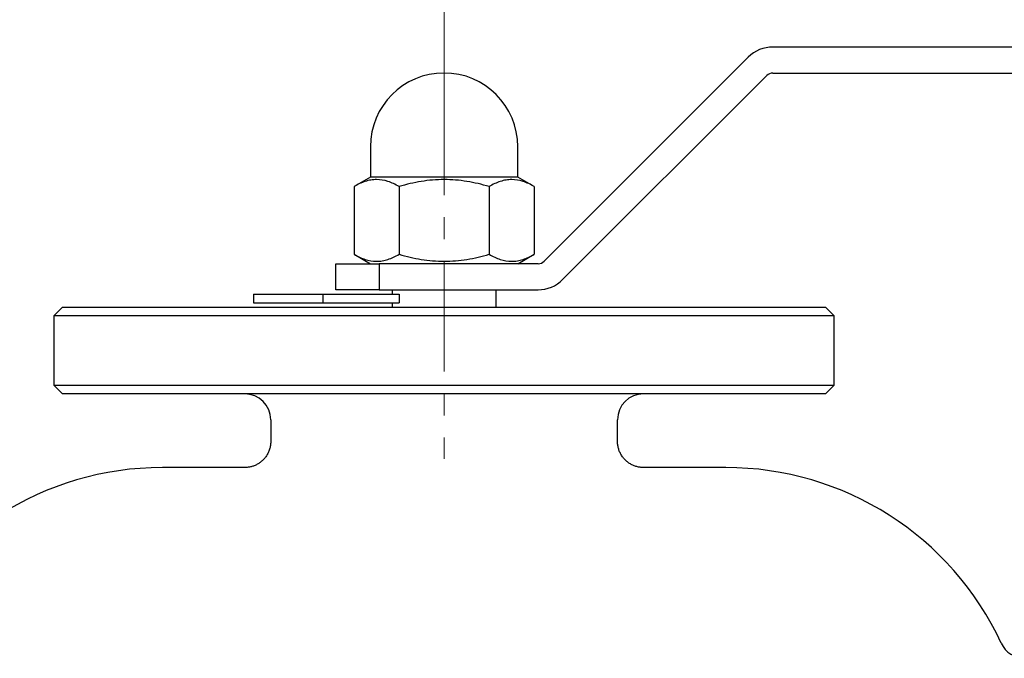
# Model space of a CAD drawing. Header units: millimetres. Extents: x 0 to 594, y 0 to 420.
# Tile 14 of 17: x 138 to 252, y 241 to 315. Entities that reach past the tile are written whole.
import ezdxf

# ---------------------------------------------------------------- set-up
doc = ezdxf.new("R2010")
doc.units = ezdxf.units.MM
doc.linetypes.add('CENTERX2', pattern=[20.32, 12.7, -2.54, 2.54, -2.54])
doc.styles.add('SLDTEXTSTYLE1', font='TXT', dxfattribs={"width": 0.7})
doc.dimstyles.new('SLDDIMSTYLE1', dxfattribs={"dimtxt": 5, "dimasz": 3.5, "dimexe": 0, "dimexo": 0.0625, "dimgap": 1.25, "dimtad": 2, "dimrnd": 1e-09, "dimzin": 12, "dimdsep": 46, "dimtxsty": 'SLDTEXTSTYLE1', "dimsah": 1, "dimcen": 0.09, "dimadec": 0, "dimazin": 3, "dimtol": 1, "dimtfac": 1, "dimtdec": 3, "dimtofl": 0, "dimtmove": 0, "dimatfit": 3, "dimfxl": 1, "dimfrac": 2, "dimtolj": 1, "dimarcsym": 0})

# ---------------------------------------------------------------- blocks, each defined once
blk = doc.blocks.new('_D_2')
at = {"color": 7, "linetype": 'Continuous', "lineweight": 0}
for p, q in [((186.97, 307.58), (186.97, 327.12)), ((374.97, 311.98), (374.97, 327.12)), ((186.97, 325.62), (374.97, 325.62))]:
    blk.add_line(p, q, dxfattribs=at)
at = {"color": 7, "linetype": 'Continuous', "lineweight": 18}
for points in [[(186.97, 325.62), (190.47, 325.12), (190.47, 326.12)], [(374.97, 325.62), (371.47, 326.12), (371.47, 325.12)]]:
    blk.add_solid(points, dxfattribs=at)
at = {"color": 7, "linetype": 'Continuous', "lineweight": 18, "insert": (285.36, 332.07), "char_height": 5, "attachment_point": 1, "style": 'SLDTEXTSTYLE1'}
blk.add_mtext('188', dxfattribs=at)

msp = doc.modelspace()

# ---------------------------------------------------------------- linework, layer by layer
at = {"color": 7, "linetype": 'Continuous', "lineweight": 25}
for p, q in [((294.967, 311.976), (224.881, 311.976)), ((222.053, 310.805), (198.517, 287.269)), ((224.881, 308.976), (294.967, 308.976)), ((200.639, 285.148), (224.174, 308.683)), ((178.467, 300.476), (178.467, 296.976)), ((195.467, 296.976), (195.467, 300.476)), ((178.467, 296.976), (176.575, 295.884)), ((195.467, 296.976), (178.467, 296.976)), ((197.359, 295.884), (195.467, 296.976)), ((176.575, 295.884), (176.575, 288.069)), ((181.771, 295.884), (181.771, 288.069)), ((192.163, 295.884), (192.163, 288.069)), ((197.359, 295.884), (197.359, 288.069)), ((176.575, 288.069), (178.467, 286.976)), ((195.467, 286.976), (197.359, 288.069)), ((174.467, 283.976), (174.467, 286.976)), ((174.467, 286.976), (179.467, 286.976)), ((179.467, 286.976), (179.467, 283.976)), ((197.81, 286.976), (179.467, 286.976)), ((179.467, 283.976), (174.467, 283.976)), ((179.467, 283.976), (197.81, 283.976)), ((180.967, 283.976), (180.967, 283.476)), ((192.967, 281.976), (192.967, 283.976)), ((164.967, 283.476), (164.967, 282.476)), ((164.967, 283.476), (172.967, 283.476)), ((172.967, 283.476), (172.967, 282.476)), ((172.967, 283.476), (181.771, 283.476)), ((181.771, 283.476), (181.771, 282.476)), ((142.967, 281.976), (141.967, 280.976)), ((142.967, 281.976), (230.967, 281.976)), ((164.967, 282.476), (172.967, 282.476)), ((172.967, 282.476), (181.771, 282.476)), ((180.967, 282.476), (180.967, 281.976)), ((231.967, 280.976), (230.967, 281.976)), ((141.967, 280.976), (141.967, 272.976)), ((231.967, 280.976), (141.967, 280.976)), ((231.967, 272.976), (231.967, 280.976)), ((141.967, 272.976), (142.967, 271.976)), ((141.967, 272.976), (231.967, 272.976)), ((230.967, 271.976), (231.967, 272.976)), ((230.967, 271.976), (142.967, 271.976)), ((166.967, 268.976), (166.967, 266.474)), ((206.967, 266.476), (206.967, 268.976)), ((166.971, 266.474), (166.971, 266.474)), ((163.971, 263.476), (154.467, 263.476)), ((163.972, 263.474), (163.971, 263.474)), ((219.467, 263.476), (209.967, 263.476))]:
    msp.add_line(p, q, dxfattribs=at)
at = {"color": 7, "linetype": 'CENTERX2', "lineweight": 18}
msp.add_line((186.967, 307.576), (186.967, 264.476), dxfattribs=at)
at = {"color": 7, "linetype": 'Continuous', "lineweight": 25}
for centre, radius, start, end in [((224.881, 307.976), 4, 90, 135), ((186.967, 300.476), 8.5, 0, 180), ((224.881, 307.976), 1, 90, 135), ((197.81, 287.976), 1, 270, 315), ((197.81, 287.976), 4, 270, 315), ((163.967, 268.976), 3, 0, 90), ((209.967, 268.976), 3, 90, 180), ((154.467, 228.47), 35.006, 90, 155.09347), ((219.467, 228.47), 35.006, 24.90653, 90), ((253.938, 244.476), 3, 204.90653, 270)]:
    msp.add_arc(centre, radius, start, end, dxfattribs=at)
for points, knots in [([(181.771, 295.884), (181.347, 296.129), (180.919, 296.33), (180.056, 296.61), (179.62, 296.687), (178.957, 296.688), (178.735, 296.669), (178.296, 296.596), (178.078, 296.541), (177.428, 296.331), (177, 296.129), (176.575, 295.884)], [0, 0, 0, 0, 0.25, 0.25, 0.5, 0.5, 0.625, 0.625, 0.75, 0.75, 1, 1, 1, 1]), ([(192.163, 295.884), (191.317, 296.128), (190.463, 296.33), (188.734, 296.61), (187.858, 296.687), (186.079, 296.688), (185.2, 296.61), (183.47, 296.33), (182.617, 296.128), (181.771, 295.884)], [0, 0, 0, 0, 0.25, 0.25, 0.5, 0.5, 0.75, 0.75, 1, 1, 1, 1]), ([(197.359, 295.884), (196.935, 296.129), (196.508, 296.33), (195.644, 296.61), (195.208, 296.687), (194.545, 296.688), (194.324, 296.669), (193.885, 296.596), (193.667, 296.541), (193.016, 296.331), (192.588, 296.129), (192.163, 295.884)], [0, 0, 0, 0, 0.25, 0.25, 0.5, 0.5, 0.625, 0.625, 0.75, 0.75, 1, 1, 1, 1]), ([(176.575, 288.069), (176.999, 287.824), (177.426, 287.622), (178.29, 287.342), (178.726, 287.265), (179.389, 287.265), (179.611, 287.283), (180.05, 287.357), (180.268, 287.411), (180.918, 287.621), (181.346, 287.823), (181.771, 288.069)], [0, 0, 0, 0, 0.25, 0.25, 0.5, 0.5, 0.625, 0.625, 0.75, 0.75, 1, 1, 1, 1]), ([(181.771, 288.069), (182.617, 287.824), (183.471, 287.623), (185.2, 287.342), (186.076, 287.265), (187.855, 287.265), (188.734, 287.342), (190.464, 287.623), (191.318, 287.825), (192.163, 288.069)], [0, 0, 0, 0, 0.25, 0.25, 0.5, 0.5, 0.75, 0.75, 1, 1, 1, 1]), ([(192.163, 288.069), (192.588, 287.824), (193.015, 287.622), (193.878, 287.342), (194.315, 287.265), (194.977, 287.265), (195.199, 287.283), (195.638, 287.357), (195.856, 287.411), (196.506, 287.621), (196.935, 287.823), (197.359, 288.069)], [0, 0, 0, 0, 0.25, 0.25, 0.5, 0.5, 0.625, 0.625, 0.75, 0.75, 1, 1, 1, 1]), ([(166.966, 266.474), (166.967, 266.46), (166.969, 266.378), (166.959, 266.228), (166.935, 266.019), (166.895, 265.806), (166.837, 265.591), (166.764, 265.384), (166.678, 265.184), (166.579, 264.993), (166.467, 264.812), (166.344, 264.641), (166.211, 264.48), (166.068, 264.331), (165.917, 264.193), (165.759, 264.067), (165.594, 263.953), (165.424, 263.851), (165.25, 263.762), (165.072, 263.685), (164.893, 263.62), (164.712, 263.568), (164.532, 263.528), (164.352, 263.499), (164.175, 263.482), (164.048, 263.475), (163.981, 263.476), (163.972, 263.477)], [0, 0, 0, 0, 0.0090581, 0.052231, 0.095445, 0.143128, 0.1903573, 0.2370407, 0.2832113, 0.3288962, 0.3741151, 0.4188816, 0.4632043, 0.5070866, 0.5505279, 0.5935231, 0.6360627, 0.6781325, 0.7197133, 0.7607804, 0.8013024, 0.8412402, 0.8805459, 0.9191598, 0.9570086, 0.9940014, 1, 1, 1, 1]), ([(209.967, 263.478), (209.934, 263.477), (209.836, 263.477), (209.673, 263.489), (209.479, 263.514), (209.285, 263.553), (209.093, 263.604), (208.903, 263.669), (208.717, 263.747), (208.537, 263.837), (208.362, 263.939), (208.195, 264.053), (208.035, 264.178), (207.884, 264.314), (207.737, 264.466), (207.598, 264.632), (207.468, 264.812), (207.352, 265), (207.252, 265.194), (207.167, 265.392), (207.098, 265.593), (207.043, 265.797), (207.002, 266.002), (206.978, 266.207), (206.967, 266.366), (206.968, 266.455), (206.969, 266.476)], [0, 0, 0, 0, 0.0212538, 0.0622409, 0.1038251, 0.1458257, 0.1881253, 0.2306454, 0.2733321, 0.316147, 0.3590626, 0.402058, 0.4451177, 0.4882293, 0.5313832, 0.5790769, 0.6263177, 0.6730082, 0.7191826, 0.764869, 0.8100879, 0.8548535, 0.8991751, 0.9430567, 0.9864982, 1, 1, 1, 1])]:
    msp.add_open_spline(points, degree=3, knots=knots, dxfattribs=at)

# ---------------------------------------------------------------- dimensions: what is measured, and where the dimension line sits
at = {"color": 7, "linetype": 'Continuous', "lineweight": 18}
dim = msp.add_linear_dim(base=(374.967, 325.621), p1=(186.967, 307.576), p2=(374.967, 311.976), dimstyle='SLDDIMSTYLE1', dxfattribs=at)
dim.commit()
dim.dimension.update_dxf_attribs({"geometry": '_D_2', "text_midpoint": (290.693, 325.621), "dimtype": 160})

doc.saveas('drawing.dxf')
